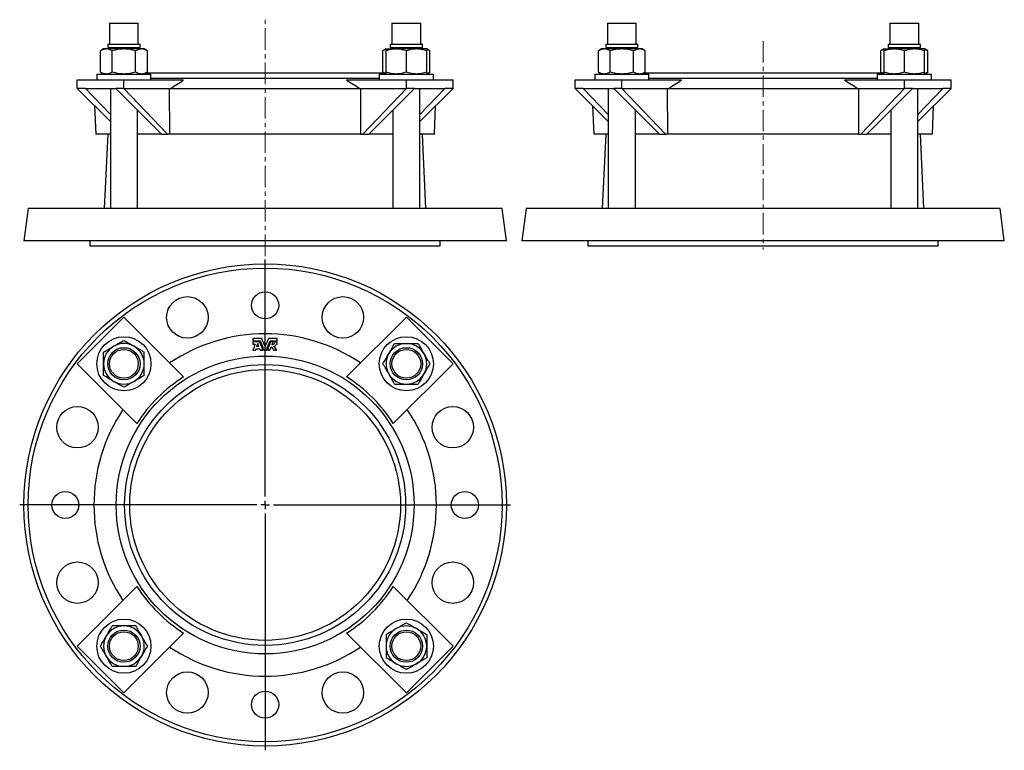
# Model space of a CAD drawing. Header units: millimetres. Extents: x 7 to 588, y -12 to 420.
import ezdxf

# ---------------------------------------------------------------- set-up
doc = ezdxf.new("R2010")
doc.units = ezdxf.units.MM
doc.linetypes.add('CENTERX2', pattern=[20.32, 12.7, -2.54, 2.54, -2.54])
doc.layers.add('FORMAT', color=7, linetype='Continuous')

# ---------------------------------------------------------------- blocks, each defined once
blk = doc.blocks.new('SW_CENTERMARKSYMBOL_0')
at = {"layer": 'FORMAT', "color": 0}
for p, q in [((0, 5), (0, 145)), ((-5, 0), (-145, 0)), ((0, 0), (-2.5, 0)), ((0, 0), (0, 2.5)), ((0, 0), (0, -2.5)), ((0, 0), (2.5, 0)), ((5, 0), (145, 0)), ((0, -5), (0, -145))]:
    blk.add_line(p, q, dxfattribs=at)

msp = doc.modelspace()

# ---------------------------------------------------------------- linework, layer by layer
at = {"color": 7, "linetype": 'Continuous', "lineweight": 25}
for p, q in [((59.71, 417.99), (59.71, 405.72)), ((59.71, 417.99), (76.71, 417.99)), ((76.71, 405.72), (76.71, 417.99)), ((226.59, 417.99), (226.59, 405.72)), ((226.59, 417.99), (235.09, 417.99)), ((235.09, 417.99), (243.59, 417.99)), ((243.59, 405.72), (243.59, 417.99)), ((353.89, 417.99), (353.89, 405.72)), ((353.89, 417.99), (370.89, 417.99)), ((370.89, 405.72), (370.89, 417.99)), ((520.77, 417.99), (520.77, 405.72)), ((520.77, 417.99), (529.27, 417.99)), ((529.27, 417.99), (537.77, 417.99)), ((537.77, 405.72), (537.77, 417.99)), ((56.21, 402.79), (54.36, 401.71)), ((54.36, 389.06), (54.36, 401.71)), ((57.82, 402.79), (56.21, 402.79)), ((68.21, 402.79), (57.82, 402.79)), ((58.69, 405.72), (58.69, 403.72)), ((58.69, 405.72), (77.74, 405.72)), ((58.69, 403.72), (77.74, 403.72)), ((60.21, 403.72), (60.21, 402.79)), ((61.29, 389.06), (61.29, 401.71)), ((78.61, 402.79), (68.21, 402.79)), ((75.14, 389.06), (75.14, 401.71)), ((76.21, 402.79), (76.21, 403.72)), ((77.74, 403.72), (77.74, 405.72)), ((80.21, 402.79), (78.61, 402.79)), ((82.07, 401.71), (80.21, 402.79)), ((82.07, 389.06), (82.07, 401.71)), ((223.09, 402.79), (221.24, 401.71)), ((221.24, 389.06), (221.24, 401.71)), ((223.09, 402.79), (229.09, 402.79)), ((223.09, 389.06), (223.09, 401.71)), ((225.57, 405.72), (225.57, 403.72)), ((225.57, 405.72), (235.09, 405.72)), ((225.57, 403.72), (235.09, 403.72)), ((227.09, 403.72), (227.09, 402.79)), ((241.09, 402.79), (229.09, 402.79)), ((235.09, 405.72), (244.62, 405.72)), ((235.09, 403.72), (244.62, 403.72)), ((235.09, 389.06), (235.09, 401.71)), ((247.09, 402.79), (241.09, 402.79)), ((243.09, 402.79), (243.09, 403.72)), ((244.62, 403.72), (244.62, 405.72)), ((248.95, 401.71), (247.09, 402.79)), ((247.09, 389.06), (247.09, 401.71)), ((248.95, 389.06), (248.95, 401.71)), ((350.39, 402.79), (348.53, 401.71)), ((348.53, 389.06), (348.53, 401.71)), ((352, 402.79), (350.39, 402.79)), ((362.39, 402.79), (352, 402.79)), ((352.86, 405.72), (352.86, 403.72)), ((352.86, 405.72), (371.91, 405.72)), ((352.86, 403.72), (371.91, 403.72)), ((354.39, 403.72), (354.39, 402.79)), ((355.46, 389.06), (355.46, 401.71)), ((372.78, 402.79), (362.39, 402.79)), ((369.32, 389.06), (369.32, 401.71)), ((370.39, 402.79), (370.39, 403.72)), ((371.91, 403.72), (371.91, 405.72)), ((374.39, 402.79), (372.78, 402.79)), ((376.25, 401.71), (374.39, 402.79)), ((376.25, 389.06), (376.25, 401.71)), ((517.27, 402.79), (515.41, 401.71)), ((515.41, 389.06), (515.41, 401.71)), ((517.27, 402.79), (523.27, 402.79)), ((517.27, 389.06), (517.27, 401.71)), ((519.74, 405.72), (519.74, 403.72)), ((519.74, 405.72), (529.27, 405.72)), ((519.74, 403.72), (529.27, 403.72)), ((521.27, 403.72), (521.27, 402.79)), ((535.27, 402.79), (523.27, 402.79)), ((529.27, 405.72), (538.79, 405.72)), ((529.27, 403.72), (538.79, 403.72)), ((529.27, 389.06), (529.27, 401.71)), ((541.27, 402.79), (535.27, 402.79)), ((537.27, 402.79), (537.27, 403.72)), ((538.79, 403.72), (538.79, 405.72)), ((543.12, 401.71), (541.27, 402.79)), ((541.27, 389.06), (541.27, 401.71)), ((543.12, 389.06), (543.12, 401.71)), ((40.64, 379.49), (40.64, 384.49)), ((40.64, 384.49), (68.21, 384.49)), ((52.21, 387.99), (52.21, 384.49)), ((52.21, 387.99), (84.21, 387.99)), ((54.36, 389.06), (56.21, 387.99)), ((68.21, 379.49), (68.21, 384.49)), ((68.21, 384.49), (103.52, 384.49)), ((80.21, 387.99), (82.07, 389.06)), ((223.1, 388.49), (81.08, 388.49)), ((84.21, 384.49), (84.21, 387.99)), ((219.09, 385.29), (84.21, 385.29)), ((199.79, 384.49), (235.09, 384.49)), ((219.09, 387.99), (219.09, 384.49)), ((219.09, 387.99), (251.09, 387.99)), ((221.24, 389.06), (222.23, 388.49)), ((235.09, 379.49), (235.09, 384.49)), ((235.09, 384.49), (262.67, 384.49)), ((247.09, 387.99), (248.95, 389.06)), ((251.09, 384.49), (251.09, 387.99)), ((262.67, 379.49), (262.67, 384.49)), ((334.81, 379.49), (334.81, 384.49)), ((334.81, 384.49), (362.39, 384.49)), ((346.39, 387.99), (346.39, 384.49)), ((346.39, 387.99), (378.39, 387.99)), ((348.53, 389.06), (350.39, 387.99)), ((362.39, 379.49), (362.39, 384.49)), ((362.39, 384.49), (397.69, 384.49)), ((374.39, 387.99), (376.25, 389.06)), ((383.6, 388.49), (375.26, 388.49)), ((378.39, 384.49), (378.39, 387.99)), ((383.6, 385.29), (378.39, 385.29)), ((517.27, 388.49), (383.6, 388.49)), ((513.27, 385.29), (383.6, 385.29)), ((493.96, 384.49), (529.27, 384.49)), ((513.27, 387.99), (513.27, 384.49)), ((513.27, 387.99), (545.27, 387.99)), ((515.41, 389.06), (516.4, 388.49)), ((529.27, 379.49), (529.27, 384.49)), ((529.27, 384.49), (556.84, 384.49)), ((541.27, 387.99), (543.12, 389.06)), ((545.27, 384.49), (545.27, 387.99)), ((556.84, 379.49), (556.84, 384.49)), ((45.44, 379.49), (40.64, 379.49)), ((40.64, 379.49), (60.21, 359.91)), ((45.44, 379.49), (63.41, 379.49)), ((60.21, 363.99), (45.44, 379.49)), ((60.21, 379.49), (60.21, 308.49)), ((68.21, 379.49), (63.41, 379.49)), ((63.41, 379.49), (90.42, 352.49)), ((68.21, 379.49), (95.77, 379.49)), ((93.96, 352.49), (68.21, 379.49)), ((95.24, 379.15), (95.77, 379.49)), ((95.33, 352.49), (95.24, 379.15)), ((208.07, 379.15), (95.24, 379.15)), ((207.53, 379.49), (208.07, 379.15)), ((207.53, 379.49), (235.09, 379.49)), ((208.07, 379.15), (207.97, 352.49)), ((235.09, 379.49), (209.35, 352.49)), ((212.89, 352.49), (239.89, 379.49)), ((239.89, 379.49), (235.09, 379.49)), ((239.89, 379.49), (257.87, 379.49)), ((243.09, 308.49), (243.09, 379.49)), ((257.87, 379.49), (243.09, 363.99)), ((243.09, 359.91), (262.67, 379.49)), ((262.67, 379.49), (257.87, 379.49)), ((339.61, 379.49), (334.81, 379.49)), ((334.81, 379.49), (354.39, 359.91)), ((339.61, 379.49), (357.59, 379.49)), ((354.39, 363.99), (339.61, 379.49)), ((354.39, 379.49), (354.39, 308.49)), ((362.39, 379.49), (357.59, 379.49)), ((357.59, 379.49), (384.59, 352.49)), ((362.39, 379.49), (389.95, 379.49)), ((388.13, 352.49), (362.39, 379.49)), ((389.41, 379.15), (389.95, 379.49)), ((389.51, 352.49), (389.41, 379.15)), ((502.24, 379.15), (389.41, 379.15)), ((501.71, 379.49), (529.27, 379.49)), ((501.71, 379.49), (502.24, 379.15)), ((502.24, 379.15), (502.15, 352.49)), ((529.27, 379.49), (503.53, 352.49)), ((507.06, 352.49), (534.07, 379.49)), ((534.07, 379.49), (529.27, 379.49)), ((534.07, 379.49), (552.04, 379.49)), ((537.27, 308.49), (537.27, 379.49)), ((552.04, 379.49), (537.27, 363.99)), ((537.27, 359.91), (556.84, 379.49)), ((556.84, 379.49), (552.04, 379.49)), ((50.92, 369.2), (51.65, 352.49)), ((76.21, 308.49), (76.21, 366.69)), ((227.09, 366.69), (227.09, 308.49)), ((251.65, 352.49), (252.38, 369.2)), ((345.1, 369.2), (345.83, 352.49)), ((370.39, 308.49), (370.39, 366.69)), ((521.27, 366.69), (521.27, 308.49)), ((545.83, 352.49), (546.56, 369.2)), ((60.21, 352.49), (51.65, 352.49)), ((58.65, 352.49), (56.65, 308.49)), ((90.42, 352.49), (76.21, 352.49)), ((90.42, 352.49), (93.96, 352.49)), ((95.33, 352.49), (93.96, 352.49)), ((207.97, 352.49), (95.33, 352.49)), ((207.97, 352.49), (209.35, 352.49)), ((209.35, 352.49), (212.89, 352.49)), ((227.09, 352.49), (212.89, 352.49)), ((251.65, 352.49), (243.09, 352.49)), ((246.65, 308.49), (244.65, 352.49)), ((354.39, 352.49), (345.83, 352.49)), ((352.83, 352.49), (350.83, 308.49)), ((384.59, 352.49), (370.39, 352.49)), ((384.59, 352.49), (388.13, 352.49)), ((389.51, 352.49), (388.13, 352.49)), ((502.15, 352.49), (389.51, 352.49)), ((502.15, 352.49), (503.53, 352.49)), ((503.53, 352.49), (507.06, 352.49)), ((521.27, 352.49), (507.06, 352.49)), ((545.83, 352.49), (537.27, 352.49)), ((540.83, 308.49), (538.83, 352.49)), ((11.65, 308.49), (9.15, 289.49)), ((291.65, 308.49), (11.65, 308.49)), ((294.15, 289.49), (291.65, 308.49)), ((305.83, 308.49), (303.33, 289.49)), ((585.83, 308.49), (305.83, 308.49)), ((588.33, 289.49), (585.83, 308.49)), ((294.15, 289.49), (9.15, 289.49)), ((48.15, 289.49), (48.15, 286.49)), ((48.15, 286.49), (151.65, 286.49)), ((151.65, 286.49), (255.15, 286.49)), ((255.15, 286.49), (255.15, 289.49)), ((588.33, 289.49), (303.33, 289.49)), ((342.33, 289.49), (342.33, 286.49)), ((342.33, 286.49), (549.33, 286.49)), ((549.33, 286.49), (549.33, 289.49)), ((68.21, 244.31), (40.64, 216.73)), ((103.52, 209), (68.21, 244.31)), ((235.09, 244.31), (199.79, 209)), ((262.67, 216.73), (235.09, 244.31)), ((144.45, 231.74), (144.45, 230.32)), ((144.45, 229.77), (144.45, 228.4)), ((147.28, 228.65), (146.62, 226.94)), ((147.97, 226.94), (147.28, 228.65)), ((155.76, 227.99), (156.49, 229.77)), ((158.44, 228.4), (158.85, 228.4)), ((158.85, 230.32), (158.85, 231.74)), ((158.85, 228.4), (158.85, 229.77)), ((154.5, 224.88), (155.28, 226.8)), ((40.64, 216.73), (75.94, 181.43)), ((227.36, 181.43), (262.67, 216.73)), ((75.94, 85.16), (40.64, 49.86)), ((262.67, 49.86), (227.36, 85.16)), ((68.21, 22.28), (103.52, 57.58)), ((199.79, 57.58), (235.09, 22.28)), ((40.64, 49.86), (68.21, 22.28)), ((235.09, 22.28), (262.67, 49.86))]:
    msp.add_line(p, q, dxfattribs=at)
for centre, radius in [((151.65, 133.29), 142.5), ((151.65, 133.29), 140), ((105.73, 244.16), 12.25), ((151.65, 251.29), 8), ((197.58, 244.16), 12.25), ((68.21, 216.73), 16), ((235.09, 216.73), 16), ((68.21, 216.73), 9.53), ((68.21, 216.73), 8.5), ((151.65, 133.29), 88), ((235.09, 216.73), 9.53), ((235.09, 216.73), 8.5), ((151.65, 133.29), 83), ((151.65, 133.29), 80), ((40.79, 179.22), 12.25), ((262.52, 179.22), 12.25), ((33.65, 133.29), 8), ((269.65, 133.29), 8), ((40.79, 87.37), 12.25), ((262.52, 87.37), 12.25), ((68.21, 49.86), 16), ((235.09, 49.86), 16), ((68.21, 49.86), 9.53), ((68.21, 49.86), 8.5), ((235.09, 49.86), 9.53), ((235.09, 49.86), 8.5), ((105.73, 22.43), 12.25), ((197.58, 22.43), 12.25), ((151.65, 15.29), 8)]:
    msp.add_circle(centre, radius, dxfattribs=at)
for centre, radius, start, end in [((151.65, 133.29), 101.16, 56.11368, 123.88632), ((68.21, 216.73), 12, 120, 180), ((68.21, 216.73), 12, 60, 120), ((68.21, 216.73), 12, 0, 60), ((235.09, 216.73), 12, 90, 150), ((235.09, 216.73), 12, 30, 90), ((235.09, 216.73), 12, 150, 210), ((235.09, 216.73), 12, 330, 30), ((68.21, 216.73), 12, 180, 240), ((68.21, 216.73), 12, 300, 0), ((235.09, 216.73), 12, 210, 270), ((235.09, 216.73), 12, 270, 330), ((68.21, 216.73), 12, 240, 300), ((151.65, 133.29), 89.72, 122.44636, 147.55364), ((151.65, 133.29), 89.72, 32.44636, 57.55364), ((151.65, 133.29), 101.16, 146.11368, 213.88632), ((151.65, 133.29), 101.16, 326.11368, 33.88632), ((151.65, 133.29), 89.72, 212.44636, 237.55364), ((151.65, 133.29), 89.72, 302.44636, 327.55364), ((68.21, 49.86), 12, 90, 150), ((68.21, 49.86), 12, 30, 90), ((235.09, 49.86), 12, 120, 180), ((235.09, 49.86), 12, 60, 120), ((235.09, 49.86), 12, 0, 60), ((68.21, 49.86), 12, 150, 210), ((68.21, 49.86), 12, 330, 30), ((151.65, 133.29), 101.16, 236.11368, 303.88632), ((235.09, 49.86), 12, 180, 240), ((235.09, 49.86), 12, 300, 0), ((68.21, 49.86), 12, 210, 270), ((68.21, 49.86), 12, 270, 330), ((235.09, 49.86), 12, 240, 300)]:
    msp.add_arc(centre, radius, start, end, dxfattribs=at)
for points, knots in [([(57.82, 402.79), (57.53, 402.79), (57.23, 402.76), (56.65, 402.66), (56.36, 402.59), (55.49, 402.31), (54.92, 402.04), (54.36, 401.71)], [0, 0, 0, 0, 0.25, 0.25, 0.5, 0.5, 1, 1, 1, 1]), ([(61.29, 401.71), (60.72, 402.04), (60.15, 402.31), (59, 402.68), (58.41, 402.79), (57.82, 402.79)], [0, 0, 0, 0, 0.5, 0.5, 1, 1, 1, 1]), ([(68.21, 402.79), (67.63, 402.79), (67.04, 402.76), (65.86, 402.66), (65.28, 402.59), (63.54, 402.31), (62.41, 402.04), (61.29, 401.71)], [0, 0, 0, 0, 0.25, 0.25, 0.5, 0.5, 1, 1, 1, 1]), ([(75.14, 401.71), (74.02, 402.04), (72.86, 402.31), (70.55, 402.68), (69.39, 402.79), (68.21, 402.79)], [0, 0, 0, 0, 0.5, 0.5, 1, 1, 1, 1]), ([(78.61, 402.79), (78.31, 402.79), (78.02, 402.76), (77.43, 402.66), (77.14, 402.59), (76.28, 402.31), (75.71, 402.04), (75.14, 401.71)], [0, 0, 0, 0, 0.25, 0.25, 0.5, 0.5, 1, 1, 1, 1]), ([(82.07, 401.71), (81.5, 402.04), (80.93, 402.31), (79.78, 402.68), (79.2, 402.79), (78.61, 402.79)], [0, 0, 0, 0, 0.5, 0.5, 1, 1, 1, 1]), ([(223.09, 402.53), (223.01, 402.51), (222.74, 402.44), (222.3, 402.26), (221.77, 402.01), (221.41, 401.81), (221.24, 401.71)], [0, 0, 0, 0, 0.1328522, 0.4218394, 0.7109569, 1, 1, 1, 1]), ([(229.09, 402.79), (228.58, 402.79), (228.07, 402.76), (227.06, 402.66), (226.56, 402.59), (225.06, 402.31), (224.07, 402.04), (223.09, 401.71)], [0, 0, 0, 0, 0.25, 0.25, 0.5, 0.5, 1, 1, 1, 1]), ([(223.09, 402.79), (223.09, 402.79), (223.09, 402.76), (223.09, 402.66), (223.09, 402.59), (223.09, 402.31), (223.09, 402.04), (223.09, 401.71)], [0, 0, 0, 0, 0.25, 0.25, 0.5, 0.5, 1, 1, 1, 1]), ([(235.09, 401.71), (234.11, 402.04), (233.12, 402.31), (231.12, 402.68), (230.11, 402.79), (229.09, 402.79)], [0, 0, 0, 0, 0.5, 0.5, 1, 1, 1, 1]), ([(241.09, 402.79), (240.58, 402.79), (240.07, 402.76), (239.06, 402.66), (238.56, 402.59), (237.06, 402.31), (236.07, 402.04), (235.09, 401.71)], [0, 0, 0, 0, 0.25, 0.25, 0.5, 0.5, 1, 1, 1, 1]), ([(247.09, 401.71), (246.11, 402.04), (245.12, 402.31), (243.12, 402.68), (242.11, 402.79), (241.09, 402.79)], [0, 0, 0, 0, 0.5, 0.5, 1, 1, 1, 1]), ([(247.09, 402.79), (247.09, 402.79), (247.09, 402.76), (247.09, 402.66), (247.09, 402.59), (247.09, 402.31), (247.09, 402.04), (247.09, 401.71)], [0, 0, 0, 0, 0.25, 0.25, 0.5, 0.5, 1, 1, 1, 1]), ([(248.95, 401.71), (248.76, 401.82), (248.39, 402.03), (247.82, 402.28), (247.39, 402.46), (247.15, 402.52), (247.09, 402.54)], [0, 0, 0, 0, 0.3051702, 0.6104281, 0.9155247, 1, 1, 1, 1]), ([(352, 402.79), (351.7, 402.79), (351.41, 402.76), (350.82, 402.66), (350.53, 402.59), (349.67, 402.31), (349.1, 402.04), (348.53, 401.71)], [0, 0, 0, 0, 0.25, 0.25, 0.5, 0.5, 1, 1, 1, 1]), ([(355.46, 401.71), (354.89, 402.04), (354.32, 402.31), (353.17, 402.68), (352.59, 402.79), (352, 402.79)], [0, 0, 0, 0, 0.5, 0.5, 1, 1, 1, 1]), ([(362.39, 402.79), (361.8, 402.79), (361.22, 402.76), (360.04, 402.66), (359.45, 402.59), (357.72, 402.31), (356.58, 402.04), (355.46, 401.71)], [0, 0, 0, 0, 0.25, 0.25, 0.5, 0.5, 1, 1, 1, 1]), ([(369.32, 401.71), (368.19, 402.04), (367.04, 402.31), (364.72, 402.68), (363.56, 402.79), (362.39, 402.79)], [0, 0, 0, 0, 0.5, 0.5, 1, 1, 1, 1]), ([(372.78, 402.79), (372.49, 402.79), (372.19, 402.76), (371.61, 402.66), (371.32, 402.59), (370.45, 402.31), (369.88, 402.04), (369.32, 401.71)], [0, 0, 0, 0, 0.25, 0.25, 0.5, 0.5, 1, 1, 1, 1]), ([(376.25, 401.71), (375.68, 402.04), (375.11, 402.31), (373.95, 402.68), (373.37, 402.79), (372.78, 402.79)], [0, 0, 0, 0, 0.5, 0.5, 1, 1, 1, 1]), ([(517.27, 402.53), (517.18, 402.51), (516.92, 402.44), (516.48, 402.26), (515.94, 402.01), (515.59, 401.81), (515.41, 401.71)], [0, 0, 0, 0, 0.1328522, 0.4218394, 0.7109569, 1, 1, 1, 1]), ([(523.27, 402.79), (522.76, 402.79), (522.25, 402.76), (521.23, 402.66), (520.73, 402.59), (519.23, 402.31), (518.25, 402.04), (517.27, 401.71)], [0, 0, 0, 0, 0.25, 0.25, 0.5, 0.5, 1, 1, 1, 1]), ([(517.27, 402.79), (517.27, 402.79), (517.27, 402.76), (517.27, 402.66), (517.27, 402.59), (517.27, 402.31), (517.27, 402.04), (517.27, 401.71)], [0, 0, 0, 0, 0.25, 0.25, 0.5, 0.5, 1, 1, 1, 1]), ([(529.27, 401.71), (528.28, 402.04), (527.3, 402.31), (525.3, 402.68), (524.29, 402.79), (523.27, 402.79)], [0, 0, 0, 0, 0.5, 0.5, 1, 1, 1, 1]), ([(535.27, 402.79), (534.76, 402.79), (534.25, 402.76), (533.23, 402.66), (532.73, 402.59), (531.23, 402.31), (530.25, 402.04), (529.27, 401.71)], [0, 0, 0, 0, 0.25, 0.25, 0.5, 0.5, 1, 1, 1, 1]), ([(541.27, 401.71), (540.28, 402.04), (539.3, 402.31), (537.3, 402.68), (536.29, 402.79), (535.27, 402.79)], [0, 0, 0, 0, 0.5, 0.5, 1, 1, 1, 1]), ([(541.27, 402.79), (541.27, 402.79), (541.27, 402.76), (541.27, 402.66), (541.27, 402.59), (541.27, 402.31), (541.27, 402.04), (541.27, 401.71)], [0, 0, 0, 0, 0.25, 0.25, 0.5, 0.5, 1, 1, 1, 1]), ([(543.12, 401.71), (542.94, 401.82), (542.56, 402.03), (542, 402.28), (541.56, 402.46), (541.32, 402.52), (541.27, 402.54)], [0, 0, 0, 0, 0.3051702, 0.6104281, 0.9155247, 1, 1, 1, 1]), ([(57.82, 387.99), (57.53, 387.99), (57.23, 388.01), (56.65, 388.11), (56.36, 388.18), (55.49, 388.46), (54.92, 388.73), (54.36, 389.06)], [0, 0, 0, 0, 0.25, 0.25, 0.5, 0.5, 1, 1, 1, 1]), ([(61.29, 389.06), (60.72, 388.73), (60.15, 388.46), (59, 388.09), (58.41, 387.99), (57.82, 387.99)], [0, 0, 0, 0, 0.5, 0.5, 1, 1, 1, 1]), ([(68.21, 387.99), (67.63, 387.99), (67.04, 388.01), (65.86, 388.11), (65.28, 388.18), (63.54, 388.46), (62.41, 388.73), (61.29, 389.06)], [0, 0, 0, 0, 0.25, 0.25, 0.5, 0.5, 1, 1, 1, 1]), ([(75.14, 389.06), (74.02, 388.73), (72.86, 388.46), (70.55, 388.09), (69.39, 387.99), (68.21, 387.99)], [0, 0, 0, 0, 0.5, 0.5, 1, 1, 1, 1]), ([(78.61, 387.99), (78.31, 387.99), (78.02, 388.01), (77.43, 388.11), (77.14, 388.18), (76.28, 388.46), (75.71, 388.73), (75.14, 389.06)], [0, 0, 0, 0, 0.25, 0.25, 0.5, 0.5, 1, 1, 1, 1]), ([(82.07, 389.06), (81.5, 388.73), (80.93, 388.46), (79.78, 388.09), (79.2, 387.99), (78.61, 387.99)], [0, 0, 0, 0, 0.5, 0.5, 1, 1, 1, 1]), ([(222.39, 388.49), (222.36, 388.5), (222.15, 388.58), (221.77, 388.76), (221.41, 388.96), (221.24, 389.06)], [0, 0, 0, 0, 0.072859, 0.536489, 1, 1, 1, 1]), ([(229.09, 387.99), (228.58, 387.99), (228.07, 388.01), (227.06, 388.11), (226.56, 388.18), (225.06, 388.46), (224.07, 388.73), (223.09, 389.06)], [0, 0, 0, 0, 0.25, 0.25, 0.5, 0.5, 1, 1, 1, 1]), ([(223.09, 387.99), (223.09, 387.99), (223.09, 388.01), (223.09, 388.11), (223.09, 388.18), (223.09, 388.46), (223.09, 388.73), (223.09, 389.06)], [0, 0, 0, 0, 0.25, 0.25, 0.5, 0.5, 1, 1, 1, 1]), ([(235.09, 389.06), (234.11, 388.73), (233.12, 388.46), (231.12, 388.09), (230.11, 387.99), (229.09, 387.99)], [0, 0, 0, 0, 0.5, 0.5, 1, 1, 1, 1]), ([(241.09, 387.99), (240.58, 387.99), (240.07, 388.01), (239.06, 388.11), (238.56, 388.18), (237.06, 388.46), (236.07, 388.73), (235.09, 389.06)], [0, 0, 0, 0, 0.25, 0.25, 0.5, 0.5, 1, 1, 1, 1]), ([(247.09, 389.06), (246.11, 388.73), (245.12, 388.46), (243.12, 388.09), (242.11, 387.99), (241.09, 387.99)], [0, 0, 0, 0, 0.5, 0.5, 1, 1, 1, 1]), ([(247.09, 387.99), (247.09, 387.99), (247.09, 388.01), (247.09, 388.11), (247.09, 388.18), (247.09, 388.46), (247.09, 388.73), (247.09, 389.06)], [0, 0, 0, 0, 0.25, 0.25, 0.5, 0.5, 1, 1, 1, 1]), ([(248.95, 389.06), (248.76, 388.95), (248.39, 388.74), (247.82, 388.49), (247.39, 388.31), (247.15, 388.25), (247.09, 388.24)], [0, 0, 0, 0, 0.30517, 0.610428, 0.915525, 1, 1, 1, 1]), ([(352, 387.99), (351.7, 387.99), (351.41, 388.01), (350.82, 388.11), (350.53, 388.18), (349.67, 388.46), (349.1, 388.73), (348.53, 389.06)], [0, 0, 0, 0, 0.25, 0.25, 0.5, 0.5, 1, 1, 1, 1]), ([(355.46, 389.06), (354.89, 388.73), (354.32, 388.46), (353.17, 388.09), (352.59, 387.99), (352, 387.99)], [0, 0, 0, 0, 0.5, 0.5, 1, 1, 1, 1]), ([(362.39, 387.99), (361.8, 387.99), (361.22, 388.01), (360.04, 388.11), (359.45, 388.18), (357.72, 388.46), (356.58, 388.73), (355.46, 389.06)], [0, 0, 0, 0, 0.25, 0.25, 0.5, 0.5, 1, 1, 1, 1]), ([(369.32, 389.06), (368.19, 388.73), (367.04, 388.46), (364.72, 388.09), (363.56, 387.99), (362.39, 387.99)], [0, 0, 0, 0, 0.5, 0.5, 1, 1, 1, 1]), ([(372.78, 387.99), (372.49, 387.99), (372.19, 388.01), (371.61, 388.11), (371.32, 388.18), (370.45, 388.46), (369.88, 388.73), (369.32, 389.06)], [0, 0, 0, 0, 0.25, 0.25, 0.5, 0.5, 1, 1, 1, 1]), ([(376.25, 389.06), (375.68, 388.73), (375.11, 388.46), (373.95, 388.09), (373.37, 387.99), (372.78, 387.99)], [0, 0, 0, 0, 0.5, 0.5, 1, 1, 1, 1]), ([(516.56, 388.49), (516.53, 388.5), (516.32, 388.58), (515.94, 388.76), (515.59, 388.96), (515.41, 389.06)], [0, 0, 0, 0, 0.072859, 0.536489, 1, 1, 1, 1]), ([(523.27, 387.99), (522.76, 387.99), (522.25, 388.01), (521.23, 388.11), (520.73, 388.18), (519.23, 388.46), (518.25, 388.73), (517.27, 389.06)], [0, 0, 0, 0, 0.25, 0.25, 0.5, 0.5, 1, 1, 1, 1]), ([(517.27, 387.99), (517.27, 387.99), (517.27, 388.01), (517.27, 388.11), (517.27, 388.18), (517.27, 388.46), (517.27, 388.73), (517.27, 389.06)], [0, 0, 0, 0, 0.25, 0.25, 0.5, 0.5, 1, 1, 1, 1]), ([(529.27, 389.06), (528.28, 388.73), (527.3, 388.46), (525.3, 388.09), (524.29, 387.99), (523.27, 387.99)], [0, 0, 0, 0, 0.5, 0.5, 1, 1, 1, 1]), ([(535.27, 387.99), (534.76, 387.99), (534.25, 388.01), (533.23, 388.11), (532.73, 388.18), (531.23, 388.46), (530.25, 388.73), (529.27, 389.06)], [0, 0, 0, 0, 0.25, 0.25, 0.5, 0.5, 1, 1, 1, 1]), ([(541.27, 389.06), (540.28, 388.73), (539.3, 388.46), (537.3, 388.09), (536.29, 387.99), (535.27, 387.99)], [0, 0, 0, 0, 0.5, 0.5, 1, 1, 1, 1]), ([(541.27, 387.99), (541.27, 387.99), (541.27, 388.01), (541.27, 388.11), (541.27, 388.18), (541.27, 388.46), (541.27, 388.73), (541.27, 389.06)], [0, 0, 0, 0, 0.25, 0.25, 0.5, 0.5, 1, 1, 1, 1]), ([(543.12, 389.06), (542.94, 388.95), (542.56, 388.74), (542, 388.49), (541.56, 388.31), (541.32, 388.25), (541.27, 388.24)], [0, 0, 0, 0, 0.30517, 0.610428, 0.915525, 1, 1, 1, 1]), ([(56.21, 223.66), (57.2, 224.23), (58.19, 224.8), (60.18, 225.95), (61.19, 226.53), (62.21, 227.13)], [0, 0, 0, 0, 0.5, 0.5, 1, 1, 1, 1]), ([(62.21, 227.13), (62.72, 227.42), (63.24, 227.71), (64.25, 228.3), (64.75, 228.59), (66.25, 229.45), (67.24, 230.02), (68.21, 230.59)], [0, 0, 0, 0, 0.25, 0.25, 0.5, 0.5, 1, 1, 1, 1]), ([(68.21, 230.59), (69.2, 230.02), (70.19, 229.45), (72.18, 228.3), (73.19, 227.72), (74.21, 227.13)], [0, 0, 0, 0, 0.5, 0.5, 1, 1, 1, 1]), ([(74.21, 227.13), (74.72, 226.83), (75.24, 226.54), (76.25, 225.95), (76.75, 225.66), (78.25, 224.8), (79.24, 224.23), (80.21, 223.66)], [0, 0, 0, 0, 0.25, 0.25, 0.5, 0.5, 1, 1, 1, 1]), ([(144.45, 228.4), (144.68, 228.4), (145.13, 228.4), (145.58, 228.4), (145.8, 228.4)], [0, 0, 0, 0, 0.500067, 1, 1, 1, 1]), ([(147.97, 226.94), (147.75, 226.94), (147.3, 226.94), (146.85, 226.94), (146.62, 226.94)], [0, 0, 0, 0, 0.499898, 1, 1, 1, 1]), ([(156.49, 229.77), (156.23, 229.77), (155.72, 229.77), (155.21, 229.77), (154.95, 229.77)], [0, 0, 0, 0, 0.500046, 1, 1, 1, 1]), ([(157.48, 229.77), (157.48, 229.55), (157.44, 229.33), (157.28, 228.92), (157.17, 228.73), (156.86, 228.39), (156.67, 228.25), (156.35, 228.1), (156.24, 228.06), (156.01, 228.01), (155.88, 227.99), (155.76, 227.99)], [0, 0, 0, 0, 0.25, 0.25, 0.5, 0.5, 0.75, 0.75, 0.875, 0.875, 1, 1, 1, 1]), ([(156.87, 227.05), (157.06, 227.09), (157.23, 227.16), (157.56, 227.32), (157.71, 227.43), (157.98, 227.66), (158.1, 227.8), (158.3, 228.08), (158.38, 228.23), (158.44, 228.4)], [0, 0, 0, 0, 0.25, 0.25, 0.5, 0.5, 0.75, 0.75, 1, 1, 1, 1]), ([(158.51, 224.88), (158.24, 225.24), (157.69, 225.97), (157.15, 226.69), (156.87, 227.05)], [0, 0, 0, 0, 0.497497, 1, 1, 1, 1]), ([(158.85, 229.77), (158.62, 229.77), (158.17, 229.77), (157.71, 229.77), (157.48, 229.77)], [0, 0, 0, 0, 0.500066, 1, 1, 1, 1]), ([(224.7, 222.73), (224.99, 223.24), (225.29, 223.75), (225.87, 224.77), (226.16, 225.27), (227.03, 226.77), (227.6, 227.75), (228.16, 228.73)], [0, 0, 0, 0, 0.25, 0.25, 0.5, 0.5, 1, 1, 1, 1]), ([(228.16, 228.73), (229.29, 228.73), (230.44, 228.73), (232.76, 228.73), (233.92, 228.73), (235.09, 228.73)], [0, 0, 0, 0, 0.5, 0.5, 1, 1, 1, 1]), ([(235.09, 228.73), (235.68, 228.73), (236.27, 228.73), (237.44, 228.73), (238.03, 228.73), (239.77, 228.73), (240.9, 228.73), (242.02, 228.73)], [0, 0, 0, 0, 0.25, 0.25, 0.5, 0.5, 1, 1, 1, 1]), ([(242.02, 228.73), (242.59, 227.75), (243.16, 226.76), (244.31, 224.76), (244.89, 223.75), (245.48, 222.73)], [0, 0, 0, 0, 0.5, 0.5, 1, 1, 1, 1]), ([(56.21, 216.73), (56.21, 217.32), (56.21, 217.91), (56.21, 219.08), (56.21, 219.67), (56.21, 221.41), (56.21, 222.54), (56.21, 223.66)], [0, 0, 0, 0, 0.25, 0.25, 0.5, 0.5, 1, 1, 1, 1]), ([(80.21, 216.73), (80.21, 217.32), (80.21, 217.91), (80.21, 219.08), (80.21, 219.67), (80.21, 221.41), (80.21, 222.54), (80.21, 223.66)], [0, 0, 0, 0, 0.25, 0.25, 0.5, 0.5, 1, 1, 1, 1]), ([(144.45, 224.88), (144.71, 224.88), (145.22, 224.88), (145.72, 224.88), (145.98, 224.88)], [0, 0, 0, 0, 0.500081, 1, 1, 1, 1]), ([(146.27, 225.64), (146.64, 225.64), (147.38, 225.64), (148.13, 225.64), (148.5, 225.64)], [0, 0, 0, 0, 0.500077, 1, 1, 1, 1]), ([(148.81, 224.88), (149.06, 224.88), (149.58, 224.88), (150.09, 224.88), (150.34, 224.88)], [0, 0, 0, 0, 0.5000262, 1, 1, 1, 1]), ([(152.96, 224.88), (153.22, 224.88), (153.73, 224.88), (154.24, 224.88), (154.5, 224.88)], [0, 0, 0, 0, 0.499974, 1, 1, 1, 1]), ([(155.28, 226.8), (155.52, 226.48), (156.01, 225.84), (156.49, 225.2), (156.73, 224.88)], [0, 0, 0, 0, 0.502267, 1, 1, 1, 1]), ([(156.73, 224.88), (157.03, 224.88), (157.62, 224.88), (158.21, 224.88), (158.51, 224.88)], [0, 0, 0, 0, 0.499912, 1, 1, 1, 1]), ([(221.24, 216.73), (221.8, 217.71), (222.37, 218.7), (223.53, 220.7), (224.11, 221.71), (224.7, 222.73)], [0, 0, 0, 0, 0.5, 0.5, 1, 1, 1, 1]), ([(245.48, 222.73), (245.78, 222.22), (246.07, 221.71), (246.66, 220.7), (246.95, 220.2), (247.81, 218.7), (248.38, 217.71), (248.95, 216.73)], [0, 0, 0, 0, 0.25, 0.25, 0.5, 0.5, 1, 1, 1, 1]), ([(56.21, 209.8), (56.21, 210.93), (56.21, 212.09), (56.21, 214.4), (56.21, 215.56), (56.21, 216.73)], [0, 0, 0, 0, 0.5, 0.5, 1, 1, 1, 1]), ([(80.21, 209.8), (80.21, 210.93), (80.21, 212.09), (80.21, 214.4), (80.21, 215.56), (80.21, 216.73)], [0, 0, 0, 0, 0.5, 0.5, 1, 1, 1, 1]), ([(224.7, 210.73), (224.41, 211.24), (224.11, 211.75), (223.53, 212.77), (223.24, 213.27), (222.37, 214.77), (221.8, 215.75), (221.24, 216.73)], [0, 0, 0, 0, 0.25, 0.25, 0.5, 0.5, 1, 1, 1, 1]), ([(248.95, 216.73), (248.38, 215.75), (247.81, 214.76), (246.66, 212.76), (246.07, 211.75), (245.48, 210.73)], [0, 0, 0, 0, 0.5, 0.5, 1, 1, 1, 1]), ([(62.21, 206.34), (61.71, 206.63), (61.19, 206.93), (60.18, 207.51), (59.68, 207.8), (58.18, 208.67), (57.19, 209.24), (56.21, 209.8)], [0, 0, 0, 0, 0.25, 0.25, 0.5, 0.5, 1, 1, 1, 1]), ([(80.21, 209.8), (79.23, 209.24), (78.24, 208.67), (76.25, 207.51), (75.24, 206.93), (74.21, 206.34)], [0, 0, 0, 0, 0.5, 0.5, 1, 1, 1, 1]), ([(228.16, 204.73), (227.6, 205.71), (227.03, 206.7), (225.87, 208.7), (225.29, 209.71), (224.7, 210.73)], [0, 0, 0, 0, 0.5, 0.5, 1, 1, 1, 1]), ([(245.48, 210.73), (245.19, 210.22), (244.9, 209.71), (244.31, 208.7), (244.02, 208.2), (243.16, 206.7), (242.59, 205.71), (242.02, 204.73)], [0, 0, 0, 0, 0.25, 0.25, 0.5, 0.5, 1, 1, 1, 1]), ([(68.21, 202.88), (67.23, 203.44), (66.24, 204.01), (64.25, 205.17), (63.24, 205.75), (62.21, 206.34)], [0, 0, 0, 0, 0.5, 0.5, 1, 1, 1, 1]), ([(74.21, 206.34), (73.71, 206.05), (73.19, 205.75), (72.18, 205.17), (71.68, 204.88), (70.18, 204.01), (69.19, 203.44), (68.21, 202.88)], [0, 0, 0, 0, 0.25, 0.25, 0.5, 0.5, 1, 1, 1, 1]), ([(228.16, 204.73), (229.29, 204.73), (230.44, 204.73), (232.76, 204.73), (233.92, 204.73), (235.09, 204.73)], [0, 0, 0, 0, 0.5, 0.5, 1, 1, 1, 1]), ([(235.09, 204.73), (235.68, 204.73), (236.27, 204.73), (237.44, 204.73), (238.03, 204.73), (239.77, 204.73), (240.9, 204.73), (242.02, 204.73)], [0, 0, 0, 0, 0.25, 0.25, 0.5, 0.5, 1, 1, 1, 1]), ([(57.82, 55.86), (58.12, 56.36), (58.41, 56.88), (59, 57.89), (59.29, 58.39), (60.15, 59.89), (60.72, 60.88), (61.29, 61.86)], [0, 0, 0, 0, 0.25, 0.25, 0.5, 0.5, 1, 1, 1, 1]), ([(68.21, 61.86), (67.63, 61.86), (67.04, 61.86), (65.86, 61.86), (65.28, 61.86), (63.54, 61.86), (62.41, 61.86), (61.29, 61.86)], [0, 0, 0, 0, 0.25, 0.25, 0.5, 0.5, 1, 1, 1, 1]), ([(75.14, 61.86), (74.02, 61.86), (72.86, 61.86), (70.55, 61.86), (69.39, 61.86), (68.21, 61.86)], [0, 0, 0, 0, 0.5, 0.5, 1, 1, 1, 1]), ([(75.14, 61.86), (75.71, 60.87), (76.28, 59.89), (77.43, 57.89), (78.02, 56.88), (78.61, 55.86)], [0, 0, 0, 0, 0.5, 0.5, 1, 1, 1, 1]), ([(223.09, 56.78), (224.07, 57.35), (225.06, 57.92), (227.06, 59.07), (228.07, 59.66), (229.09, 60.25)], [0, 0, 0, 0, 0.5, 0.5, 1, 1, 1, 1]), ([(229.09, 60.25), (229.6, 60.54), (230.11, 60.84), (231.12, 61.42), (231.63, 61.71), (233.13, 62.58), (234.11, 63.15), (235.09, 63.71)], [0, 0, 0, 0, 0.25, 0.25, 0.5, 0.5, 1, 1, 1, 1]), ([(235.09, 63.71), (236.07, 63.15), (237.06, 62.57), (239.06, 61.42), (240.07, 60.84), (241.09, 60.25)], [0, 0, 0, 0, 0.5, 0.5, 1, 1, 1, 1]), ([(241.09, 60.25), (241.6, 59.95), (242.11, 59.66), (243.12, 59.07), (243.63, 58.78), (245.13, 57.92), (246.11, 57.35), (247.09, 56.78)], [0, 0, 0, 0, 0.25, 0.25, 0.5, 0.5, 1, 1, 1, 1]), ([(54.36, 49.86), (54.93, 50.84), (55.5, 51.83), (56.65, 53.82), (57.23, 54.83), (57.82, 55.86)], [0, 0, 0, 0, 0.5, 0.5, 1, 1, 1, 1]), ([(78.61, 55.86), (78.9, 55.35), (79.2, 54.83), (79.78, 53.82), (80.07, 53.32), (80.94, 51.82), (81.51, 50.83), (82.07, 49.86)], [0, 0, 0, 0, 0.25, 0.25, 0.5, 0.5, 1, 1, 1, 1]), ([(223.09, 56.78), (223.09, 55.66), (223.09, 54.5), (223.09, 52.19), (223.09, 51.03), (223.09, 49.86)], [0, 0, 0, 0, 0.5, 0.5, 1, 1, 1, 1]), ([(247.09, 56.78), (247.09, 55.66), (247.09, 54.5), (247.09, 52.19), (247.09, 51.03), (247.09, 49.86)], [0, 0, 0, 0, 0.5, 0.5, 1, 1, 1, 1]), ([(57.82, 43.86), (57.53, 44.36), (57.23, 44.88), (56.65, 45.89), (56.36, 46.39), (55.49, 47.89), (54.92, 48.88), (54.36, 49.86)], [0, 0, 0, 0, 0.25, 0.25, 0.5, 0.5, 1, 1, 1, 1]), ([(82.07, 49.86), (81.5, 48.87), (80.93, 47.89), (79.78, 45.89), (79.2, 44.88), (78.61, 43.86)], [0, 0, 0, 0, 0.5, 0.5, 1, 1, 1, 1]), ([(223.09, 49.86), (223.09, 49.27), (223.09, 48.68), (223.09, 47.5), (223.09, 46.92), (223.09, 45.18), (223.09, 44.05), (223.09, 42.93)], [0, 0, 0, 0, 0.25, 0.25, 0.5, 0.5, 1, 1, 1, 1]), ([(247.09, 49.86), (247.09, 49.27), (247.09, 48.68), (247.09, 47.5), (247.09, 46.92), (247.09, 45.18), (247.09, 44.05), (247.09, 42.93)], [0, 0, 0, 0, 0.25, 0.25, 0.5, 0.5, 1, 1, 1, 1]), ([(61.29, 37.86), (60.72, 38.84), (60.15, 39.83), (59, 41.82), (58.41, 42.83), (57.82, 43.86)], [0, 0, 0, 0, 0.5, 0.5, 1, 1, 1, 1]), ([(78.61, 43.86), (78.31, 43.35), (78.02, 42.83), (77.43, 41.82), (77.14, 41.32), (76.28, 39.82), (75.71, 38.83), (75.14, 37.86)], [0, 0, 0, 0, 0.25, 0.25, 0.5, 0.5, 1, 1, 1, 1]), ([(229.09, 39.46), (228.58, 39.76), (228.07, 40.05), (227.06, 40.64), (226.56, 40.93), (225.06, 41.79), (224.07, 42.36), (223.09, 42.93)], [0, 0, 0, 0, 0.25, 0.25, 0.5, 0.5, 1, 1, 1, 1]), ([(247.09, 42.93), (246.11, 42.36), (245.12, 41.79), (243.12, 40.64), (242.11, 40.05), (241.09, 39.46)], [0, 0, 0, 0, 0.5, 0.5, 1, 1, 1, 1]), ([(68.21, 37.86), (67.63, 37.86), (67.04, 37.86), (65.86, 37.86), (65.28, 37.86), (63.54, 37.86), (62.41, 37.86), (61.29, 37.86)], [0, 0, 0, 0, 0.25, 0.25, 0.5, 0.5, 1, 1, 1, 1]), ([(75.14, 37.86), (74.02, 37.86), (72.86, 37.86), (70.55, 37.86), (69.39, 37.86), (68.21, 37.86)], [0, 0, 0, 0, 0.5, 0.5, 1, 1, 1, 1]), ([(235.09, 36), (234.11, 36.57), (233.12, 37.14), (231.12, 38.29), (230.11, 38.87), (229.09, 39.46)], [0, 0, 0, 0, 0.5, 0.5, 1, 1, 1, 1]), ([(241.09, 39.46), (240.58, 39.17), (240.07, 38.87), (239.06, 38.29), (238.56, 38), (237.06, 37.13), (236.07, 36.56), (235.09, 36)], [0, 0, 0, 0, 0.25, 0.25, 0.5, 0.5, 1, 1, 1, 1])]:
    msp.add_open_spline(points, degree=3, knots=knots, dxfattribs=at)
for points in [[(95.77, 379.49), (98.35, 381.16), (100.94, 382.82), (103.52, 384.49)], [(199.79, 384.49), (202.37, 382.82), (204.95, 381.16), (207.53, 379.49)], [(389.95, 379.49), (392.53, 381.16), (395.11, 382.82), (397.69, 384.49)], [(493.96, 384.49), (496.54, 382.82), (499.13, 381.16), (501.71, 379.49)], [(149.7, 231.74), (147.95, 231.74), (146.2, 231.74), (144.45, 231.74)], [(144.45, 230.32), (145.88, 230.32), (147.3, 230.32), (148.72, 230.32)], [(148.35, 229.77), (147.05, 229.77), (145.75, 229.77), (144.45, 229.77)], [(145.8, 228.4), (145.35, 227.23), (144.9, 226.05), (144.45, 224.88)], [(150.34, 224.88), (149.68, 226.51), (149.02, 228.14), (148.35, 229.77)], [(148.72, 230.32), (149.46, 228.51), (150.2, 226.69), (150.94, 224.88)], [(151.65, 226.94), (151, 228.54), (150.35, 230.14), (149.7, 231.74)], [(153.61, 231.74), (152.96, 230.14), (152.31, 228.54), (151.65, 226.94)], [(152.37, 224.88), (153.11, 226.69), (153.85, 228.51), (154.58, 230.32)], [(154.95, 229.77), (154.29, 228.14), (153.63, 226.51), (152.96, 224.88)], [(158.85, 231.74), (157.11, 231.74), (155.36, 231.74), (153.61, 231.74)], [(154.58, 230.32), (156.01, 230.32), (157.43, 230.32), (158.85, 230.32)], [(145.98, 224.88), (146.07, 225.13), (146.17, 225.38), (146.27, 225.64)], [(148.5, 225.64), (148.6, 225.38), (148.71, 225.13), (148.81, 224.88)], [(150.94, 224.88), (151.18, 224.88), (151.65, 224.88), (152.13, 224.88), (152.37, 224.88)]]:
    msp.add_open_spline(points, degree=3, dxfattribs=at)
at = {"layer": 'FORMAT', "linetype": 'CENTERX2', "lineweight": 18}
for p, q in [((151.65, 280.41), (151.65, 420.1)), ((445.83, 407.47), (445.83, 284.25))]:
    msp.add_line(p, q, dxfattribs=at)

# ---------------------------------------------------------------- block references
at = {"layer": 'FORMAT'}
msp.add_blockref('SW_CENTERMARKSYMBOL_0', (151.65, 133.29), dxfattribs=at)

doc.saveas('drawing.dxf')
